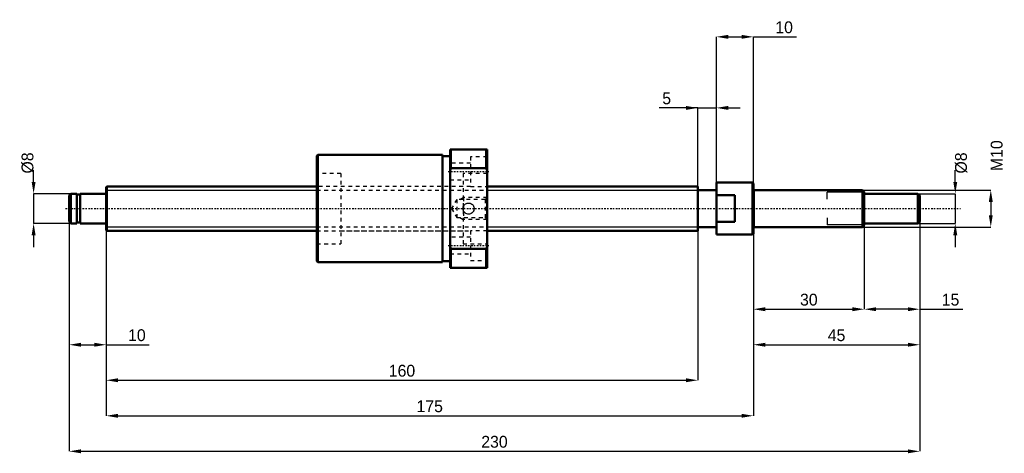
# Model space of a CAD drawing. Header units: millimetres. Extents: x -23 to 243, y -66 to 51.
import ezdxf

# ---------------------------------------------------------------- set-up
doc = ezdxf.new("R2010")
doc.units = ezdxf.units.MM
doc.linetypes.add('Center', pattern=[1.5, 0.45, -0.5, 0.05, -0.5])
doc.linetypes.add('Dashed', pattern=[2, 1, -1])
for name, color, linetype, lineweight in [('2d ConnectionPoints', 7, 'Continuous', 50), ('AM_0', 7, 'Continuous', 50), ('AM_4', 3, 'Continuous', 25), ('AM_5', 3, 'Continuous', 25), ('AM_7', 7, 'Center', 25), ('AM_9', 6, 'Dashed', 25)]:
    doc.layers.add(name, color=color, linetype=linetype, lineweight=lineweight)
doc.dimstyles.new('ISO-25', dxfattribs={"dimtxt": 2.5, "dimasz": 2.5, "dimexe": 1.25, "dimexo": 0.625, "dimtad": 1, "dimtxsty": 'Standard', "dimcen": 2.5, "dimadec": 0, "dimazin": 0, "dimtfac": 1, "dimtmove": 0, "dimatfit": 3, "dimfxl": 0, "dimarcsym": 0})

# ---------------------------------------------------------------- blocks, each defined once
blk = doc.blocks.new('1_BNK_1208_2_6RRG2_230LC7YRR0_Nut_0_in_BNK1208_2_6RRG2_230LC7Y_1030__0')
at = {"layer": 'AM_0'}
for p, q in [((93, 16), (93, -16)), ((103, 16), (93, 16)), ((93.25, 16), (93.25, 10.9)), ((102.75, 16), (102.75, 10.9)), ((103, 16), (103, -16)), ((57.25, 14.5), (57, 14.25)), ((57, 14.25), (57, -14.25)), ((91, 14.5), (57.25, 14.5)), ((57.25, 14.5), (57.25, -14.5)), ((91, 14.5), (91, -14.5)), ((93, 14.2), (91, 14.2)), ((93, 10.31), (93.25, 10.9)), ((93.25, 10.9), (102.75, 10.9)), ((102.75, 10.9), (103, 10.31)), ((93.25, -10.9), (93, -10.31)), ((103, -10.31), (102.75, -10.9)), ((93.25, -10.9), (93.25, -16)), ((102.75, -10.9), (93.25, -10.9)), ((102.75, -10.9), (102.75, -16)), ((57, -14.25), (57.25, -14.5)), ((57.25, -14.5), (91, -14.5)), ((91, -14.2), (93, -14.2)), ((93, -16), (103, -16))]:
    blk.add_line(p, q, dxfattribs=at)
at = {"layer": 'AM_5', "linetype": 'Dashed'}
for p, q in [((95.66, 2.46), (96.6, 3)), ((103, 3), (96.6, 3)), ((96.6, 3), (96.6, -3)), ((95.66, -2.46), (96.6, -3)), ((103, -3), (96.6, -3))]:
    blk.add_line(p, q, dxfattribs=at)
at = {"layer": 'AM_7'}
for p, q in [((92.5, 10), (103.5, 10)), ((92.5, -10), (103.5, -10))]:
    blk.add_line(p, q, dxfattribs=at)
at = {"layer": 'AM_9'}
for p, q in [((103, 14), (98.5, 14)), ((98.5, 14), (98.5, 6)), ((98.5, 12.25), (93, 12.25)), ((63.5, 9.5), (57, 9.5)), ((63.5, 9.5), (63.5, -9.5)), ((103, 9.5), (96.5, 9.5)), ((96.5, 9.5), (96.5, -9.5)), ((96.5, 6), (63.5, 6)), ((93, 7.75), (98.5, 7.75)), ((98.5, 6), (103, 6)), ((103, 3), (102.46, 2.46)), ((94.82, 2.46), (93.4, 0)), ((93.4, 0), (94.82, -2.46)), ((102.46, 2.46), (94.82, 2.46)), ((94.82, 2.46), (94.82, -2.46)), ((102.46, 2.46), (102.46, -2.46)), ((94.82, -2.46), (102.46, -2.46)), ((102.46, -2.46), (103, -3)), ((63.5, -6), (96.5, -6)), ((98.5, -7.75), (93, -7.75)), ((103, -6), (98.5, -6)), ((98.5, -6), (98.5, -14)), ((57, -9.5), (63.5, -9.5)), ((96.5, -9.5), (103, -9.5)), ((93, -12.25), (98.5, -12.25)), ((98.5, -14), (103, -14))]:
    blk.add_line(p, q, dxfattribs=at)
blk.add_lwpolyline([(96.5, 0), (96.52, 0.25), (96.58, 0.49), (96.69, 0.72), (96.82, 0.93), (97, 1.11), (97.2, 1.27), (97.42, 1.38), (97.66, 1.46), (97.91, 1.5), (98.16, 1.49), (98.41, 1.44), (98.64, 1.36), (98.86, 1.23), (99.05, 1.07), (99.22, 0.88), (99.35, 0.66), (99.44, 0.42), (99.49, 0.18), (99.5, -0.08), (99.46, -0.32), (99.39, -0.56), (99.28, -0.78), (99.13, -0.99), (98.95, -1.16), (98.74, -1.3), (98.51, -1.41), (98.27, -1.48), (98.01, -1.5), (97.76, -1.48), (97.52, -1.42), (97.29, -1.32), (97.08, -1.19), (96.9, -1.02), (96.74, -0.82), (96.62, -0.59), (96.54, -0.35), (96.5, 0)], dxfattribs=at)
for start, end in [(179.8557, 193.0003), (358.1563, 0.7373)]:
    blk.add_arc((98, 0), 1.5, start, end, dxfattribs=at)
blk = doc.blocks.new('2_BNK_1208_2_6RRG2_230LC7Y_Shaft_0_in_BNK1208_2_6RRG2_230LC7Y_1030__0')
at = {"layer": 'AM_0'}
for p, q in [((0.2, 6), (0, 5.8)), ((0, 5.8), (0, -5.8)), ((57, 6), (0.2, 6)), ((0.2, 6), (0.2, -6)), ((160, 6), (103, 6)), ((160, 6), (160, -6)), ((165, 7), (165, -7)), ((174.8, 7), (165, 7)), ((175, 6.8), (174.8, 7)), ((174.8, 7), (174.8, -7)), ((175, 6.8), (175, -6.8)), ((-9.5, 4), (-10, 3.5)), ((-10, 3.5), (-10, -3.5)), ((-7.9, 4), (-9.5, 4)), ((-9.5, 4), (-9.5, -4)), ((-7.9, 4), (-7.9, -4)), ((-7, 3.8), (-7.9, 3.8)), ((-0.2, 4), (-7, 4)), ((-7, 4), (-7, -4)), ((165, 5), (160, 5)), ((170, 3.61), (165, 3.61)), ((170, 3.61), (170, -3.61)), ((204.5, 5), (175.2, 5)), ((205, 4.5), (204.5, 5)), ((204.5, 5), (204.5, -5)), ((205, 4.5), (205, -4.5)), ((219.5, 4), (205, 4)), ((220, 3.5), (219.5, 4)), ((219.5, 4), (219.5, -4)), ((220, 3.5), (220, -3.5)), ((-10, -3.5), (-9.5, -4)), ((-9.5, -4), (-7.9, -4)), ((-7.9, -3.8), (-7, -3.8)), ((-7, -4), (-0.2, -4)), ((160, -5), (165, -5)), ((165, -3.61), (170, -3.61)), ((175.2, -5), (204.5, -5)), ((204.5, -5), (205, -4.5)), ((205, -4), (219.5, -4)), ((219.5, -4), (220, -3.5)), ((0, -5.8), (0.2, -6)), ((0.2, -6), (57, -6)), ((103, -6), (160, -6)), ((165, -7), (174.8, -7)), ((174.8, -7), (175, -6.8))]:
    blk.add_line(p, q, dxfattribs=at)
for centre, start, end in [((-0.2, 4.2), 270, 0), ((175.2, 5.2), 180, 270), ((-0.2, -4.2), 360, 90), ((175.2, -5.2), 90, 180)]:
    blk.add_arc(centre, 0.2, start, end, dxfattribs=at)
at = {"layer": 'AM_4'}
for p, q in [((-0.2, 4), (-0.2, -4)), ((175.2, 5), (175.2, -5))]:
    blk.add_line(p, q, dxfattribs=at)
at = {"layer": 'AM_5'}
for p, q in [((0, 4.93), (57, 4.93)), ((103, 4.93), (160, 4.93)), ((160, 3), (160, 4.93)), ((205, 4.39), (195, 4.39)), ((195, 2.5), (195, 4.39)), ((195, -2.5), (195, -4.39)), ((0, -4.93), (57, -4.93)), ((103, -4.93), (160, -4.93)), ((160, -3), (160, -4.93)), ((205, -4.39), (195, -4.39))]:
    blk.add_line(p, q, dxfattribs=at)
at = {"layer": 'AM_5', "linetype": 'Dashed'}
for p, q in [((57, 4.93), (103, 4.93)), ((57, -4.93), (103, -4.93))]:
    blk.add_line(p, q, dxfattribs=at)
at = {"layer": 'AM_7'}
blk.add_line((-11, 0), (231, 0), dxfattribs=at)
at = {"layer": 'AM_9'}
for p, q in [((98.5, 6), (57, 6)), ((57, -6), (98.5, -6))]:
    blk.add_line(p, q, dxfattribs=at)
blk = doc.blocks.new('*D3')
at = {"layer": 'AM_5', "color": 0, "lineweight": -2}
for p, q in [((-10, -3.5), (-10, -36.8)), ((0, -5.8), (0, -36.8)), ((-6.8, -36.8), (-3.2, -36.8)), ((0, -36.8), (11.64, -36.8))]:
    blk.add_line(p, q, dxfattribs=at)
at = {"layer": 'AM_5', "color": 0}
for points in [[(-6.8, -36.27), (-6.8, -37.33), (-10, -36.8)], [(-3.2, -37.33), (-3.2, -36.27), (0, -36.8)]]:
    blk.add_solid(points, dxfattribs=at)
at = {"layer": 'Defpoints', "color": 0}
for p in [(-10, -3.5), (0, -5.8), (0, -36.8)]:
    blk.add_point(p, dxfattribs=at)
at = {"layer": 'AM_5', "color": 0, "insert": (8.32, -34.24), "char_height": 3.2, "attachment_point": 5}
blk.add_mtext('10', dxfattribs=at)
blk = doc.blocks.new('*D4')
at = {"layer": 'AM_5', "color": 0, "lineweight": -2}
for p, q in [((205, -4.5), (205, -27.2)), ((220, -3.5), (220, -27.2)), ((216.8, -27.2), (208.2, -27.2)), ((220, -27.2), (231.64, -27.2))]:
    blk.add_line(p, q, dxfattribs=at)
at = {"layer": 'AM_5', "color": 0}
for points in [[(208.2, -26.67), (208.2, -27.73), (205, -27.2)], [(216.8, -27.73), (216.8, -26.67), (220, -27.2)]]:
    blk.add_solid(points, dxfattribs=at)
at = {"layer": 'Defpoints', "color": 0}
for p in [(205, -4.5), (220, -3.5), (205, -27.2)]:
    blk.add_point(p, dxfattribs=at)
at = {"layer": 'AM_5', "color": 0, "insert": (228.32, -24.64), "char_height": 3.2, "attachment_point": 5}
blk.add_mtext('15', dxfattribs=at)
blk = doc.blocks.new('*D5')
at = {"layer": 'AM_5', "color": 0, "lineweight": -2}
for p, q in [((205, -4.5), (205, -27.2)), ((175, -6.8), (175, -27.2)), ((178.2, -27.2), (201.8, -27.2))]:
    blk.add_line(p, q, dxfattribs=at)
at = {"layer": 'AM_5', "color": 0}
for points in [[(178.2, -26.67), (178.2, -27.73), (175, -27.2)], [(201.8, -27.73), (201.8, -26.67), (205, -27.2)]]:
    blk.add_solid(points, dxfattribs=at)
at = {"layer": 'Defpoints', "color": 0}
for p in [(205, -4.5), (175, -6.8), (205, -27.2)]:
    blk.add_point(p, dxfattribs=at)
at = {"layer": 'AM_5', "color": 0, "insert": (190, -24.64), "char_height": 3.2, "attachment_point": 5}
blk.add_mtext('30', dxfattribs=at)
blk = doc.blocks.new('*D6')
at = {"layer": 'AM_5', "color": 0, "lineweight": -2}
for p, q in [((220, -3.5), (220, -36.8)), ((175, -6.8), (175, -36.8)), ((178.2, -36.8), (216.8, -36.8))]:
    blk.add_line(p, q, dxfattribs=at)
at = {"layer": 'AM_5', "color": 0}
for points in [[(178.2, -36.27), (178.2, -37.33), (175, -36.8)], [(216.8, -37.33), (216.8, -36.27), (220, -36.8)]]:
    blk.add_solid(points, dxfattribs=at)
at = {"layer": 'Defpoints', "color": 0}
for p in [(220, -3.5), (175, -6.8), (220, -36.8)]:
    blk.add_point(p, dxfattribs=at)
at = {"layer": 'AM_5', "color": 0, "insert": (197.5, -34.24), "char_height": 3.2, "attachment_point": 5}
blk.add_mtext('45', dxfattribs=at)
blk = doc.blocks.new('*D7')
at = {"layer": 'AM_5', "color": 0, "lineweight": -2}
for p, q in [((165, -7), (165, 46.4)), ((168.2, 46.4), (171.8, 46.4)), ((175, -6.8), (175, 46.4)), ((175, 46.4), (186.64, 46.4))]:
    blk.add_line(p, q, dxfattribs=at)
at = {"layer": 'AM_5', "color": 0}
for points in [[(168.2, 46.93), (168.2, 45.87), (165, 46.4)], [(171.8, 45.87), (171.8, 46.93), (175, 46.4)]]:
    blk.add_solid(points, dxfattribs=at)
at = {"layer": 'Defpoints', "color": 0}
for p in [(175, 46.4), (165, -7), (175, -6.8)]:
    blk.add_point(p, dxfattribs=at)
at = {"layer": 'AM_5', "color": 0, "insert": (183.32, 48.96), "char_height": 3.2, "attachment_point": 5}
blk.add_mtext('10', dxfattribs=at)
blk = doc.blocks.new('*D8')
at = {"layer": 'AM_5', "color": 0, "lineweight": -2}
for p, q in [((160, 27.2), (149.55, 27.2)), ((156.8, 27.2), (153.6, 27.2)), ((160, -4.93), (160, 27.2)), ((160, 27.2), (165, 27.2)), ((165, -7), (165, 27.2)), ((168.2, 27.2), (171.4, 27.2))]:
    blk.add_line(p, q, dxfattribs=at)
at = {"layer": 'AM_5', "color": 0}
for points in [[(156.8, 26.67), (156.8, 27.73), (160, 27.2)], [(168.2, 27.73), (168.2, 26.67), (165, 27.2)]]:
    blk.add_solid(points, dxfattribs=at)
at = {"layer": 'Defpoints', "color": 0}
for p in [(165, 27.2), (160, -4.93), (165, -7)]:
    blk.add_point(p, dxfattribs=at)
at = {"layer": 'AM_5', "color": 0, "insert": (151.57, 29.76), "char_height": 3.2, "attachment_point": 5}
blk.add_mtext('5', dxfattribs=at)
blk = doc.blocks.new('*D9')
at = {"layer": 'AM_5', "color": 0, "lineweight": -2}
for p, q in [((160, -4.93), (160, -46.4)), ((0, -5.8), (0, -46.4)), ((3.2, -46.4), (156.8, -46.4))]:
    blk.add_line(p, q, dxfattribs=at)
at = {"layer": 'AM_5', "color": 0}
for points in [[(3.2, -45.87), (3.2, -46.93), (0, -46.4)], [(156.8, -46.93), (156.8, -45.87), (160, -46.4)]]:
    blk.add_solid(points, dxfattribs=at)
at = {"layer": 'Defpoints', "color": 0}
for p in [(160, -4.93), (0, -5.8), (160, -46.4)]:
    blk.add_point(p, dxfattribs=at)
at = {"layer": 'AM_5', "color": 0, "insert": (80, -43.84), "char_height": 3.2, "attachment_point": 5}
blk.add_mtext('160', dxfattribs=at)
blk = doc.blocks.new('*D10')
at = {"layer": 'AM_5', "color": 0, "lineweight": -2}
for p, q in [((0, -5.8), (0, -56)), ((175, -6.8), (175, -56)), ((3.2, -56), (171.8, -56))]:
    blk.add_line(p, q, dxfattribs=at)
at = {"layer": 'AM_5', "color": 0}
for points in [[(3.2, -55.47), (3.2, -56.53), (0, -56)], [(171.8, -56.53), (171.8, -55.47), (175, -56)]]:
    blk.add_solid(points, dxfattribs=at)
at = {"layer": 'Defpoints', "color": 0}
for p in [(0, -5.8), (175, -6.8), (175, -56)]:
    blk.add_point(p, dxfattribs=at)
at = {"layer": 'AM_5', "color": 0, "insert": (87.5, -53.44), "char_height": 3.2, "attachment_point": 5}
blk.add_mtext('175', dxfattribs=at)
blk = doc.blocks.new('*D11')
at = {"layer": 'AM_5', "color": 0, "lineweight": -2}
for p, q in [((-10, -3.5), (-10, -65.6)), ((220, -3.5), (220, -65.6)), ((-6.8, -65.6), (216.8, -65.6))]:
    blk.add_line(p, q, dxfattribs=at)
at = {"layer": 'AM_5', "color": 0}
for points in [[(-6.8, -65.07), (-6.8, -66.13), (-10, -65.6)], [(216.8, -66.13), (216.8, -65.07), (220, -65.6)]]:
    blk.add_solid(points, dxfattribs=at)
at = {"layer": 'Defpoints', "color": 0}
for p in [(-10, -3.5), (220, -3.5), (220, -65.6)]:
    blk.add_point(p, dxfattribs=at)
at = {"layer": 'AM_5', "color": 0, "insert": (105, -63.04), "char_height": 3.2, "attachment_point": 5}
blk.add_mtext('230', dxfattribs=at)
blk = doc.blocks.new('*D12')
at = {"layer": 'AM_5', "color": 0, "lineweight": -2}
for p, q in [((-19.6, 7.2), (-19.6, 10.4)), ((-9.5, 4), (-19.6, 4)), ((-19.6, 4), (-19.6, -4)), ((-9.5, -4), (-19.6, -4)), ((-19.6, -7.2), (-19.6, -10.4))]:
    blk.add_line(p, q, dxfattribs=at)
at = {"layer": 'AM_5', "color": 0}
for points in [[(-20.13, 7.2), (-19.07, 7.2), (-19.6, 4)], [(-19.07, -7.2), (-20.13, -7.2), (-19.6, -4)]]:
    blk.add_solid(points, dxfattribs=at)
at = {"layer": 'Defpoints', "color": 0}
for p in [(-9.5, 4), (-19.6, -4), (-9.5, -4)]:
    blk.add_point(p, dxfattribs=at)
at = {"layer": 'AM_5', "color": 0, "insert": (-21.2, 12.32), "char_height": 3.2, "attachment_point": 5, "rotation": 90}
blk.add_mtext('Ø8', dxfattribs=at)
blk = doc.blocks.new('*D13')
at = {"layer": 'AM_5', "color": 0, "lineweight": -2}
for p, q in [((229.6, 7.2), (229.6, 10.4)), ((219.5, 4), (229.6, 4)), ((229.6, 4), (229.6, -4)), ((219.5, -4), (229.6, -4)), ((229.6, -7.2), (229.6, -10.4))]:
    blk.add_line(p, q, dxfattribs=at)
at = {"layer": 'AM_5', "color": 0}
for points in [[(229.07, 7.2), (230.13, 7.2), (229.6, 4)], [(230.13, -7.2), (229.07, -7.2), (229.6, -4)]]:
    blk.add_solid(points, dxfattribs=at)
at = {"layer": 'Defpoints', "color": 0}
for p in [(219.5, 4), (219.5, -4), (229.6, -4)]:
    blk.add_point(p, dxfattribs=at)
at = {"layer": 'AM_5', "color": 0, "insert": (231.2, 12.32), "char_height": 3.2, "attachment_point": 5, "rotation": 90}
blk.add_mtext('Ø8', dxfattribs=at)
blk = doc.blocks.new('*D14')
at = {"layer": 'AM_5', "color": 0, "lineweight": -2}
for p, q in [((204.5, 5), (239.2, 5)), ((239.2, 1.8), (239.2, -1.8)), ((204.5, -5), (239.2, -5))]:
    blk.add_line(p, q, dxfattribs=at)
at = {"layer": 'AM_5', "color": 0}
for points in [[(239.73, 1.8), (238.67, 1.8), (239.2, 5)], [(238.67, -1.8), (239.73, -1.8), (239.2, -5)]]:
    blk.add_solid(points, dxfattribs=at)
at = {"layer": 'Defpoints', "color": 0}
for p in [(204.5, 5), (204.5, -5), (239.2, -5)]:
    blk.add_point(p, dxfattribs=at)
at = {"layer": 'AM_5', "color": 0, "insert": (240.8, 14.28), "char_height": 3.2, "attachment_point": 5, "rotation": 90}
blk.add_mtext('M10', dxfattribs=at)

msp = doc.modelspace()

# ---------------------------------------------------------------- linework, layer by layer
at = {"layer": '2d ConnectionPoints'}
for p in [(0, 0), (170, 0)]:
    msp.add_point(p, dxfattribs=at)

# ---------------------------------------------------------------- block references
for name in ['1_BNK_1208_2_6RRG2_230LC7YRR0_Nut_0_in_BNK1208_2_6RRG2_230LC7Y_1030__0', '2_BNK_1208_2_6RRG2_230LC7Y_Shaft_0_in_BNK1208_2_6RRG2_230LC7Y_1030__0']:
    msp.add_blockref(name, (0, 0))

# ---------------------------------------------------------------- dimensions: what is measured, and where the dimension line sits
at = {"layer": 'AM_5'}
for base, p1, p2, text, picture, middle in [((175, 46.4), (165, -7), (175, -6.8), '10', '*D7', (183.32, 46.4)), ((165, 27.2), (160, -4.9265), (165, -7), '5', '*D8', (151.5733, 27.2)), ((0, -36.8), (-10, -3.5), (0, -5.8), '10', '*D3', (8.32, -36.8)), ((220, -65.6), (-10, -3.5), (220, -3.5), '230', '*D11', (105, -65.6)), ((160, -46.4), (0, -5.8), (160, -4.9265), '160', '*D9', (80, -46.4)), ((220, -36.8), (175, -6.8), (220, -3.5), '45', '*D6', (197.5, -36.8)), ((205, -27.2), (175, -6.8), (205, -4.5), '30', '*D5', (190, -27.2)), ((205, -27.2), (220, -3.5), (205, -4.5), '15', '*D4', (228.32, -27.2)), ((175, -56), (0, -5.8), (175, -6.8), '175', '*D10', (87.5, -56))]:
    dim = msp.add_linear_dim(base=base, p1=p1, p2=p2, text=text, dimstyle='ISO-25', override={"dimtxt": 3.2, "dimasz": 3.2, "dimexe": 0, "dimexo": 0, "dimgap": 0.96}, dxfattribs=at)
    dim.commit()
    dim.dimension.update_dxf_attribs({"geometry": picture, "text_midpoint": middle, "dimtype": 160})
for base, p1, p2, text, picture, middle in [((239.2, -5), (204.5, 5), (204.5, -5), 'M10', '*D14', (240.8, 14.28)), ((-19.6, -4), (-9.5, 4), (-9.5, -4), 'Ø8', '*D12', (-21.2, 12.32)), ((229.6, -4), (219.5, 4), (219.5, -4), 'Ø8', '*D13', (231.2, 12.32))]:
    dim = msp.add_linear_dim(base=base, p1=p1, p2=p2, angle=90, text=text, dimstyle='ISO-25', override={"dimtxt": 3.2, "dimasz": 3.2, "dimexe": 0, "dimexo": 0, "dimgap": 0.96}, dxfattribs=at)
    dim.commit()
    dim.dimension.update_dxf_attribs({"geometry": picture, "text_midpoint": middle, "dimtype": 160, "text_rotation": 90})

doc.saveas('drawing.dxf')
